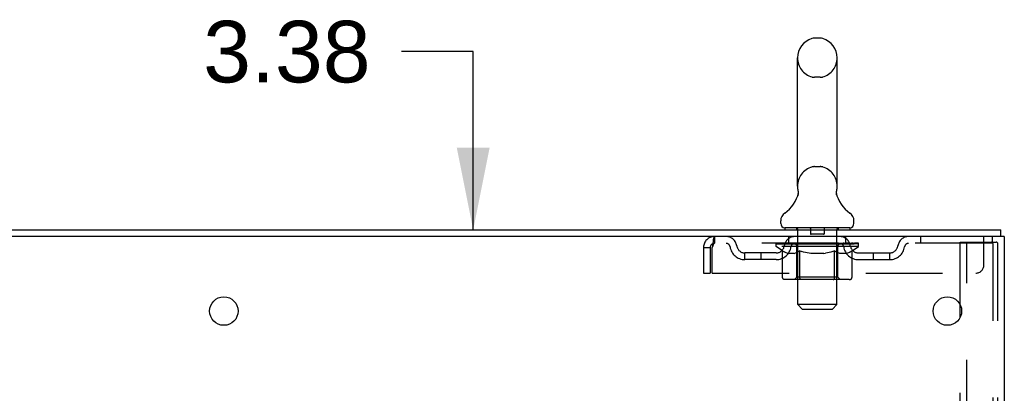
# Model space of a CAD drawing. Header units: inches. Extents: x 0 to 215, y 0 to 139.
# Tile 114 of 116: x 132.69 to 147.83, y 92.35 to 98.09. Entities that reach past the tile are written whole.
import ezdxf

# ---------------------------------------------------------------- set-up
doc = ezdxf.new("R2010")
doc.units = ezdxf.units.IN
doc.header["$LTSCALE"] = 11.804375
doc.header["$MEASUREMENT"] = 0
doc.linetypes.add('HIDDEN', pattern=[0.2, 0.1, -0.1])
doc.layers.get('0').update_dxf_attribs({"linetype": 'CONTINUOUS'})
doc.layers.add('DEFAULT_2', color=8, linetype='HIDDEN')
doc.layers.add('DIMENSIONS', color=7, linetype='CONTINUOUS')
doc.styles.get("Standard").update_dxf_attribs({"font": 'arial.ttf'})
doc.dimstyles.new('DIMSTYLE_1', dxfattribs={"dimtxt": 0.946875, "dimasz": 1.2625, "dimexe": 0.09, "dimexo": 0.07, "dimgap": 0.0375, "dimtad": 0, "dimtih": 1, "dimtoh": 1, "dimzin": 4, "dimdsep": 46, "dimtxsty": 'Standard', "dimblk": '_FILLED', "dimblk1": '_FILLED', "dimblk2": '_FILLED', "dimcen": 0.09, "dimadec": 3, "dimazin": 1, "dimtfac": 1, "dimtdec": 3, "dimtofl": 0, "dimtmove": 0, "dimatfit": 3, "dimldrblk": '_FILLED', "dimfxl": 0, "dimtolj": 1, "dimtzin": 4, "dimarcsym": 0})

# ---------------------------------------------------------------- blocks, each defined once
blk = doc.blocks.new('_FILLED')
at = {"color": 0, "linetype": 'ByBlock'}
blk.add_solid([(0, 0), (-1, 0.2), (-1, -0.2)], dxfattribs=at)
blk = doc.blocks.new('*D17')
at = {"layer": 'DIMENSIONS', "color": 2, "linetype": 'Continuous'}
for p, q in [((139.664, 97.602), (138.559, 97.602)), ((139.664, 94.862), (139.664, 97.602)), ((139.664, 91.487), (139.664, 88.962))]:
    blk.add_line(p, q, dxfattribs=at)
at = {"layer": 'DIMENSIONS', "color": 2, "linetype": 'Continuous', "xscale": 1.2625, "yscale": 1.2625, "zscale": 1.2625}
for p, rotation in [((139.664, 94.862), 270), ((139.664, 91.487), 90)]:
    blk.add_blockref('_FILLED', p, dxfattribs=dict(at, rotation=rotation))
at = {"layer": 'DIMENSIONS', "color": 2, "linetype": 'Continuous', "insert": (138.086, 98.075), "char_height": 0.9469, "width": 2.57311, "attachment_point": 3, "line_spacing_factor": 0.9}
blk.add_mtext('3.38', dxfattribs=at)

msp = doc.modelspace()

# ---------------------------------------------------------------- linework, layer by layer
at = {"color": 7, "linetype": 'Continuous'}
for p, q in [((144.999, 97.807), (144.911, 97.807)), ((144.649, 95.532), (144.649, 97.507)), ((145.261, 95.532), (145.261, 97.507)), ((144.655, 95.389), (144.654, 95.384)), ((145.249, 95.438), (145.25, 95.443)), ((145.249, 95.433), (145.249, 95.438)), ((145.249, 95.428), (145.249, 95.433)), ((145.249, 95.423), (145.249, 95.428)), ((145.25, 95.413), (145.249, 95.418)), ((145.25, 95.448), (145.251, 95.453)), ((145.25, 95.443), (145.25, 95.448)), ((145.251, 95.408), (145.25, 95.413)), ((145.251, 95.404), (145.251, 95.409)), ((145.252, 95.399), (145.251, 95.404)), ((145.252, 95.458), (145.253, 95.462)), ((145.253, 95.395), (145.252, 95.399)), ((144.392, 94.961), (144.392, 95)), ((145.517, 94.961), (145.517, 95)), ((144.455, 94.892), (144.455, 94.862)), ((145.455, 94.892), (144.455, 94.892)), ((145.455, 94.892), (145.455, 94.862)), ((147.778, 94.758), (147.778, 94.862)), ((147.774, 94.758), (147.74, 94.758))]:
    msp.add_line(p, q, dxfattribs=at)
at = {"color": 3, "linetype": 'Continuous'}
for p, q in [((124.076, 94.862), (147.778, 94.862)), ((147.74, 94.758), (124.076, 94.758)), ((147.83, 94.758), (147.774, 94.758)), ((147.83, 94.758), (147.83, 8.966)), ((147.151, 93.514), (147.151, 93.709))]:
    msp.add_line(p, q, dxfattribs=at)
at = {"color": 7, "linetype": 'Continuous'}
for points in [[(144.657, 95.462), (144.658, 95.458), (144.659, 95.453), (144.66, 95.448), (144.66, 95.443), (144.661, 95.438), (144.661, 95.433), (144.661, 95.428), (144.661, 95.423), (144.66, 95.419), (144.66, 95.414), (144.659, 95.409), (144.658, 95.404), (144.657, 95.399), (144.656, 95.394), (144.655, 95.389)], [(145.249, 95.418), (145.249, 95.423), (145.249, 95.428)], [(145.251, 95.453), (145.252, 95.458), (145.253, 95.462)]]:
    msp.add_lwpolyline(points, dxfattribs=at)
at = {"color": 3, "linetype": 'Continuous'}
for centre in [(135.83, 93.612), (146.955, 93.612)]:
    msp.add_circle(centre, 0.219, dxfattribs=at)
at = {"color": 7, "linetype": 'Continuous'}
for centre, radius, start, end in [((144.955, 97.507), 0.306, 105.6303, 180), ((144.911, 97.664), 0.144, 90, 105.6303), ((144.999, 97.664), 0.144, 74.3697, 90), ((144.955, 97.507), 0.306, 0, 74.3697), ((144.955, 95.532), 0.306, 180, 193.2053), ((144.955, 95.532), 0.306, 346.7947, 360), ((144.157, 95.549), 0.523, 304.6624, 347.2389), ((145.753, 95.549), 0.523, 192.7611, 235.3376), ((144.536, 95), 0.144, 124.6624, 180), ((145.374, 95), 0.144, 360, 55.3376), ((144.461, 94.961), 0.069, 180, 265), ((145.448, 94.961), 0.069, 275, 360)]:
    msp.add_arc(centre, radius, start, end, dxfattribs=at)
at = {"layer": 'DEFAULT_2', "color": 8, "linetype": 'HIDDEN'}
for p, q in [((144.999, 97.207), (144.911, 97.207)), ((144.999, 95.832), (144.911, 95.832)), ((144.635, 94.892), (144.635, 94.862)), ((144.655, 93.711), (144.655, 94.862)), ((144.85, 94.882), (144.85, 94.802)), ((145.05, 94.792), (144.86, 94.792)), ((145.06, 94.882), (145.06, 94.802)), ((145.255, 93.711), (145.255, 94.862)), ((145.275, 94.892), (145.275, 94.862)), ((143.372, 94.758), (143.372, 94.654)), ((147.642, 94.654), (143.372, 94.654)), ((144.322, 94.607), (144.322, 94.647)), ((144.322, 94.647), (144.628, 94.647)), ((144.323, 94.647), (144.323, 94.652)), ((144.443, 94.65), (144.323, 94.652)), ((144.331, 94.647), (144.331, 94.654)), ((144.34, 94.644), (144.34, 94.647)), ((144.34, 94.644), (145.57, 94.644)), ((144.349, 94.644), (144.349, 94.647)), ((144.35, 94.644), (144.35, 94.647)), ((144.36, 94.647), (144.36, 94.654)), ((144.376, 94.644), (144.376, 94.647)), ((144.378, 94.644), (144.378, 94.647)), ((144.406, 94.647), (144.406, 94.654)), ((144.421, 94.644), (144.421, 94.647)), ((144.424, 94.644), (144.424, 94.647)), ((144.443, 94.647), (144.443, 94.65)), ((144.47, 94.647), (144.47, 94.654)), ((144.471, 94.644), (144.471, 94.647)), ((144.472, 94.644), (144.472, 94.647)), ((144.475, 94.644), (144.475, 94.647)), ((144.482, 94.644), (144.482, 94.647)), ((144.482, 94.644), (144.482, 94.647)), ((144.486, 94.644), (144.486, 94.647)), ((144.489, 94.644), (144.489, 94.648)), ((144.493, 94.644), (144.493, 94.647)), ((144.507, 94.644), (144.507, 94.647)), ((144.517, 94.654), (144.517, 94.758)), ((144.526, 94.644), (144.526, 94.65)), ((144.526, 94.644), (144.526, 94.647)), ((144.546, 94.644), (144.546, 94.647)), ((144.546, 94.644), (144.546, 94.647)), ((144.548, 94.647), (144.548, 94.654)), ((144.558, 94.644), (144.558, 94.647)), ((144.562, 94.644), (144.562, 94.647)), ((144.571, 94.644), (144.571, 94.647)), ((144.582, 94.644), (144.582, 94.651)), ((144.598, 94.644), (144.598, 94.647)), ((144.601, 94.644), (144.601, 94.647)), ((144.628, 94.644), (144.628, 94.647)), ((144.695, 94.647), (144.633, 94.647)), ((144.638, 94.647), (144.638, 94.654)), ((144.645, 94.644), (144.645, 94.647)), ((144.65, 94.644), (144.65, 94.647)), ((144.656, 94.644), (144.656, 94.652)), ((144.66, 94.644), (144.66, 94.647)), ((144.671, 94.644), (144.671, 94.647)), ((144.695, 94.644), (144.695, 94.647)), ((144.77, 94.647), (144.711, 94.647)), ((144.731, 94.644), (144.731, 94.647)), ((144.738, 94.647), (144.738, 94.654)), ((144.742, 94.644), (144.742, 94.647)), ((144.744, 94.644), (144.744, 94.653)), ((144.747, 94.644), (144.747, 94.647)), ((144.755, 94.644), (144.755, 94.647)), ((144.77, 94.644), (144.77, 94.647)), ((144.85, 94.647), (144.796, 94.647)), ((144.809, 94.644), (144.809, 94.647)), ((144.84, 94.647), (144.955, 94.654)), ((144.845, 94.647), (144.845, 94.654)), ((144.845, 94.647), (144.845, 94.654)), ((144.845, 94.654), (144.845, 94.654)), ((144.845, 94.644), (144.845, 94.647)), ((144.849, 94.644), (144.849, 94.647)), ((144.85, 94.644), (144.85, 94.647)), ((144.851, 94.644), (144.851, 94.647)), ((144.934, 94.647), (144.886, 94.647)), ((144.891, 94.644), (144.891, 94.647)), ((144.934, 94.644), (144.934, 94.647)), ((144.952, 94.647), (144.952, 94.647)), ((144.952, 94.644), (144.952, 94.647)), ((144.952, 94.644), (144.952, 94.647)), ((144.955, 94.647), (144.955, 94.654)), ((144.955, 94.654), (145.069, 94.647)), ((144.957, 94.644), (144.957, 94.647)), ((144.957, 94.647), (144.958, 94.647)), ((144.958, 94.644), (144.958, 94.647)), ((144.976, 94.644), (144.976, 94.647)), ((144.976, 94.647), (145.024, 94.647)), ((145.018, 94.644), (145.018, 94.647)), ((145.059, 94.644), (145.059, 94.647)), ((145.059, 94.644), (145.059, 94.647)), ((145.059, 94.647), (145.114, 94.647)), ((145.06, 94.644), (145.06, 94.647)), ((145.064, 94.647), (145.064, 94.654)), ((145.064, 94.654), (145.065, 94.654)), ((145.064, 94.644), (145.064, 94.647)), ((145.065, 94.647), (145.065, 94.654)), ((145.101, 94.644), (145.101, 94.647)), ((145.14, 94.644), (145.14, 94.647)), ((145.14, 94.647), (145.199, 94.647)), ((145.155, 94.644), (145.155, 94.647)), ((145.163, 94.644), (145.163, 94.647)), ((145.165, 94.644), (145.165, 94.653)), ((145.168, 94.644), (145.168, 94.647)), ((145.172, 94.647), (145.172, 94.654)), ((145.179, 94.644), (145.179, 94.647)), ((145.215, 94.644), (145.215, 94.647)), ((145.215, 94.647), (145.277, 94.647)), ((145.239, 94.644), (145.239, 94.647)), ((145.25, 94.644), (145.25, 94.647)), ((145.254, 94.644), (145.254, 94.652)), ((145.26, 94.644), (145.26, 94.647)), ((145.265, 94.644), (145.265, 94.647)), ((145.272, 94.647), (145.272, 94.654)), ((145.282, 94.644), (145.282, 94.647)), ((145.282, 94.647), (145.483, 94.647)), ((145.309, 94.644), (145.309, 94.647)), ((145.312, 94.644), (145.312, 94.647)), ((145.328, 94.644), (145.328, 94.651)), ((145.339, 94.644), (145.339, 94.647)), ((145.348, 94.644), (145.348, 94.647)), ((145.352, 94.644), (145.352, 94.647)), ((145.362, 94.647), (145.362, 94.654)), ((145.363, 94.644), (145.363, 94.647)), ((145.363, 94.644), (145.363, 94.647)), ((145.384, 94.644), (145.384, 94.65)), ((145.384, 94.644), (145.384, 94.647)), ((145.392, 94.654), (145.392, 94.758)), ((145.402, 94.644), (145.402, 94.647)), ((145.417, 94.644), (145.417, 94.647)), ((145.421, 94.644), (145.421, 94.648)), ((145.424, 94.644), (145.424, 94.647)), ((145.428, 94.644), (145.428, 94.647)), ((145.428, 94.644), (145.428, 94.647)), ((145.435, 94.644), (145.435, 94.647)), ((145.438, 94.644), (145.438, 94.647)), ((145.439, 94.644), (145.439, 94.647)), ((145.44, 94.647), (145.44, 94.654)), ((145.486, 94.644), (145.486, 94.647)), ((145.489, 94.644), (145.489, 94.647)), ((145.503, 94.647), (145.503, 94.654)), ((145.532, 94.644), (145.532, 94.647)), ((145.534, 94.644), (145.534, 94.647)), ((145.55, 94.647), (145.55, 94.654)), ((145.56, 94.644), (145.56, 94.647)), ((145.561, 94.644), (145.561, 94.647)), ((145.57, 94.644), (145.57, 94.647)), ((145.579, 94.647), (145.579, 94.654)), ((145.588, 94.607), (145.588, 94.654)), ((146.542, 94.758), (146.542, 94.654)), ((147.151, 93.709), (147.151, 94.674)), ((147.151, 94.674), (147.631, 94.674)), ((147.255, 9.049), (147.255, 94.674)), ((147.517, 94.32), (147.517, 94.758)), ((147.631, 94.674), (147.705, 94.674)), ((147.642, 94.758), (147.642, 94.654)), ((147.652, 94.644), (147.652, 9.079)), ((147.726, 94.644), (147.726, 9.079)), ((143.205, 94.591), (143.205, 94.195)), ((143.205, 94.591), (143.309, 94.591)), ((143.309, 94.591), (143.309, 94.195)), ((143.339, 94.195), (143.339, 94.591)), ((143.84, 94.403), (143.84, 94.507)), ((144.323, 94.507), (143.84, 94.507)), ((144.09, 94.403), (144.09, 94.507)), ((144.418, 94.539), (144.322, 94.607)), ((145.588, 94.607), (144.322, 94.607)), ((144.418, 94.133), (144.418, 94.539)), ((144.418, 94.539), (144.434, 94.529)), ((144.448, 94.52), (144.433, 94.529)), ((144.463, 94.512), (144.448, 94.52)), ((144.477, 94.506), (144.463, 94.513)), ((144.491, 94.5), (144.477, 94.506)), ((144.506, 94.496), (144.491, 94.5)), ((144.6, 94.496), (144.506, 94.496)), ((144.6, 94.496), (144.614, 94.5)), ((144.628, 94.506), (144.614, 94.5)), ((144.642, 94.512), (144.628, 94.506)), ((144.642, 94.135), (144.642, 94.604)), ((144.657, 94.52), (144.642, 94.512)), ((144.671, 94.529), (144.657, 94.52)), ((144.686, 94.539), (144.671, 94.529)), ((144.686, 94.133), (144.686, 94.539)), ((144.686, 94.539), (144.715, 94.529)), ((144.744, 94.52), (144.715, 94.529)), ((144.772, 94.512), (144.744, 94.52)), ((144.8, 94.506), (144.772, 94.513)), ((144.828, 94.5), (144.8, 94.506)), ((144.856, 94.496), (144.828, 94.5)), ((145.054, 94.496), (144.856, 94.496)), ((145.054, 94.496), (145.081, 94.5)), ((145.109, 94.506), (145.081, 94.5)), ((145.137, 94.512), (145.109, 94.506)), ((145.165, 94.52), (145.136, 94.512)), ((145.193, 94.528), (145.164, 94.52)), ((145.221, 94.538), (145.193, 94.528)), ((145.221, 94.133), (145.221, 94.538)), ((145.221, 94.538), (145.235, 94.528)), ((145.249, 94.52), (145.235, 94.528)), ((145.263, 94.512), (145.249, 94.52)), ((145.277, 94.506), (145.263, 94.512)), ((145.268, 94.135), (145.268, 94.604)), ((145.29, 94.5), (145.276, 94.506)), ((145.303, 94.496), (145.29, 94.5)), ((145.407, 94.496), (145.303, 94.496)), ((145.407, 94.496), (145.421, 94.5)), ((145.434, 94.506), (145.421, 94.5)), ((145.448, 94.512), (145.434, 94.506)), ((145.461, 94.52), (145.447, 94.512)), ((145.475, 94.528), (145.461, 94.52)), ((145.489, 94.538), (145.475, 94.528)), ((145.489, 94.538), (145.588, 94.607)), ((145.489, 94.133), (145.489, 94.538)), ((145.587, 94.507), (146.069, 94.507)), ((145.819, 94.403), (145.819, 94.507)), ((146.069, 94.403), (146.069, 94.507)), ((144.323, 94.403), (143.84, 94.403)), ((145.587, 94.403), (146.069, 94.403)), ((143.205, 94.195), (143.309, 94.195)), ((143.339, 94.195), (147.392, 94.195)), ((145.446, 94.095), (144.461, 94.095)), ((144.642, 94.135), (144.602, 94.095)), ((145.268, 94.135), (144.642, 94.135)), ((145.2, 94.095), (145.202, 94.096)), ((145.208, 94.098), (145.21, 94.1)), ((145.21, 94.1), (145.212, 94.102)), ((145.268, 94.135), (145.307, 94.095)), ((144.724, 93.642), (144.655, 93.711)), ((145.255, 93.711), (144.655, 93.711)), ((144.724, 93.642), (145.186, 93.642)), ((145.186, 93.642), (145.255, 93.711)), ((147.151, 77.009), (147.151, 93.514))]:
    msp.add_line(p, q, dxfattribs=at)
for points in [[(143.372, 94.758), (143.37, 94.757), (143.367, 94.754), (143.365, 94.748), (143.362, 94.741), (143.36, 94.732), (143.358, 94.721), (143.355, 94.709), (143.353, 94.695), (143.351, 94.68), (143.348, 94.663), (143.346, 94.646), (143.344, 94.628), (143.341, 94.609), (143.339, 94.591)], [(143.372, 94.654), (143.37, 94.653), (143.367, 94.652), (143.365, 94.65), (143.362, 94.648), (143.36, 94.644), (143.358, 94.64), (143.355, 94.635), (143.353, 94.63), (143.351, 94.624), (143.348, 94.618), (143.346, 94.612), (143.344, 94.605), (143.341, 94.598), (143.339, 94.591)], [(147.646, 94.665), (147.642, 94.67), (147.637, 94.673), (147.631, 94.674)], [(147.646, 94.665), (147.65, 94.659), (147.652, 94.652), (147.652, 94.644)], [(147.72, 94.665), (147.715, 94.67), (147.71, 94.673), (147.705, 94.674)], [(147.72, 94.665), (147.723, 94.659), (147.725, 94.652), (147.726, 94.644)], [(144.461, 94.095), (144.456, 94.096), (144.451, 94.097), (144.446, 94.098), (144.441, 94.1), (144.437, 94.102), (144.432, 94.105), (144.428, 94.109), (144.425, 94.113), (144.422, 94.117), (144.42, 94.122), (144.419, 94.127), (144.418, 94.133)], [(144.707, 94.095), (144.705, 94.096), (144.702, 94.097), (144.7, 94.098), (144.697, 94.1), (144.695, 94.102), (144.693, 94.105), (144.691, 94.109), (144.689, 94.113), (144.688, 94.117), (144.687, 94.122), (144.686, 94.127), (144.686, 94.133)], [(145.202, 94.096), (145.205, 94.097), (145.208, 94.098)], [(145.212, 94.102), (145.214, 94.105), (145.216, 94.109), (145.218, 94.113), (145.219, 94.117)], [(145.214, 94.105), (145.216, 94.109), (145.218, 94.113)], [(145.219, 94.117), (145.22, 94.122), (145.221, 94.127), (145.221, 94.133)], [(145.22, 94.122), (145.221, 94.127), (145.221, 94.133)], [(145.446, 94.095), (145.451, 94.096), (145.456, 94.097), (145.461, 94.098), (145.466, 94.1), (145.471, 94.102), (145.475, 94.105), (145.479, 94.109), (145.482, 94.113), (145.485, 94.117), (145.487, 94.122), (145.488, 94.127), (145.489, 94.133)]]:
    msp.add_lwpolyline(points, dxfattribs=at)
for centre, radius, start, end in [((144.955, 97.507), 0.306, 180, 254.3697), ((144.955, 97.507), 0.306, 285.6303, 360), ((144.911, 97.351), 0.144, 254.3697, 270), ((144.999, 97.351), 0.144, 270, 285.6303), ((144.911, 95.689), 0.144, 90, 105.6303), ((144.999, 95.689), 0.144, 74.3697, 90), ((144.955, 95.532), 0.306, 105.6303, 180), ((144.955, 95.532), 0.306, 0, 74.3697), ((144.461, 94.961), 0.069, 265, 270), ((144.625, 94.862), 0.03, 0, 90), ((144.84, 94.882), 0.01, 0, 90), ((144.86, 94.802), 0.01, 180, 270), ((145.05, 94.802), 0.01, 270, 360), ((145.07, 94.882), 0.01, 90, 180), ((145.285, 94.862), 0.03, 90, 180), ((145.448, 94.961), 0.069, 270, 275), ((143.372, 94.591), 0.167, 90, 180), ((143.372, 94.591), 0.063, 90, 180), ((143.551, 94.591), 0.167, 8.0716, 90), ((143.552, 94.591), 0.0625, 7.9863, 90), ((144.612, 94.591), 0.167, 90, 171.9284), ((144.612, 94.591), 0.0625, 90, 172.0137), ((144.602, 94.604), 0.0398, 0, 90), ((145.307, 94.604), 0.0398, 90, 180), ((145.297, 94.591), 0.167, 8.0716, 90), ((145.298, 94.591), 0.0625, 7.9863, 90), ((146.359, 94.591), 0.167, 90, 171.9284), ((146.358, 94.591), 0.0625, 90, 172.0137), ((143.84, 94.632), 0.229, 187.9863, 270), ((143.84, 94.632), 0.125, 188.0716, 270), ((144.323, 94.632), 0.125, 270, 351.9284), ((144.323, 94.632), 0.229, 270, 352.0137), ((145.587, 94.632), 0.229, 187.9863, 270), ((145.587, 94.632), 0.125, 188.0716, 270), ((146.069, 94.632), 0.125, 270, 351.9284), ((146.069, 94.632), 0.229, 270, 352.0137), ((147.392, 94.32), 0.125, 270, 360)]:
    msp.add_arc(centre, radius, start, end, dxfattribs=at)
for centre, major_axis, ratio, start_param, end_param in [((144.955, 94.654), (0.633, 0.007), 0.05963, 9.249616, 9.431313), ((144.955, 94.654), (0.633, 0), 0.060556, -3.083241, -2.96706), ((144.955, 94.654), (0.633, 0.013), 0.05688, 2.791345, 2.965878), ((144.346, 94.642), (0.198, -0.002), 0.05963, 0.605815, 1.645666), ((144.278, 94.642), (0.198, 0.002), 0.05963, 0.25549, 1.295341), ((144.955, 94.654), (0.633, -0.007), 0.05963, -2.96643, -2.791898), ((144.278, 94.635), (0.198, 0.004), 0.05688, 1.20151, 1.294789), ((144.346, 94.635), (0.198, 0), 0.060556, 1.551758, 1.645036), ((144.347, 94.637), (0.164, 0.002), 0.05963, 1.065228, 1.614276), ((144.302, 94.635), (0.198, 0.002), 0.05963, 1.170259, 1.376596), ((144.327, 94.637), (0.164, 0.003), 0.05688, 0.890143, 1.43919), ((144.385, 94.637), (0.164, 0), 0.060556, 1.240391, 1.789438), ((144.955, 94.654), (0.633, 0.019), 0.052395, 2.616403, 2.790936), ((144.409, 94.642), (0.198, -0.004), 0.05688, 0.7809, 1.820751), ((144.274, 94.642), (0.198, 0.004), 0.05688, 0.080405, 1.120256), ((144.955, 94.654), (0.633, -0.013), 0.05688, -2.791345, -2.616812), ((144.274, 94.635), (0.198, 0.006), 0.052395, 1.026568, 1.119847), ((144.409, 94.635), (0.198, -0.002), 0.05963, 1.72692, 1.820198), ((144.327, 94.637), (0.164, 0.005), 0.052395, 0.715201, 1.264248), ((144.441, 94.637), (0.164, -0.002), 0.05963, 1.415553, 1.9646), ((144.955, 94.654), (0.633, 0.025), 0.046319, 2.441654, 2.616187), ((144.488, 94.642), (0.198, -0.006), 0.052395, 0.955842, 1.995693), ((144.291, 94.642), (0.198, 0.006), 0.052395, -0.094537, 0.945314), ((144.955, 94.654), (0.633, -0.019), 0.052395, -2.616403, -2.44187), ((144.291, 94.635), (0.198, 0.008), 0.046319, 0.851819, 0.945098), ((144.488, 94.635), (0.198, -0.004), 0.05688, 1.902006, 1.995284), ((144.345, 94.637), (0.164, 0.006), 0.046319, 0.540452, 1.089499), ((144.512, 94.637), (0.164, -0.003), 0.05688, 1.590638, 2.139686), ((144.302, 94.642), (0.198, 0), 0.060556, 0.430652, 0.777569), ((144.955, 94.654), (0.633, 0.029), 0.038841, 2.267123, 2.441656), ((144.581, 94.642), (0.198, -0.008), 0.046319, 1.130591, 2.170442), ((144.955, 94.654), (0.633, -0.025), 0.046319, -2.441654, -2.267121), ((144.328, 94.642), (0.198, 0.008), 0.046319, -0.269286, 0.770565), ((144.328, 94.635), (0.198, 0.009), 0.038841, 0.677289, 0.770567), ((144.581, 94.635), (0.198, -0.006), 0.052395, 2.076947, 2.170226), ((144.382, 94.637), (0.164, 0.008), 0.038841, 0.365921, 0.914969), ((144.597, 94.637), (0.164, -0.005), 0.052395, 1.76558, 2.314627), ((144.955, 94.654), (0.633, 0.033), 0.030195, 2.09281, 2.267343), ((144.686, 94.642), (0.198, -0.009), 0.038841, 1.305122, 2.344973), ((144.955, 94.654), (0.633, -0.029), 0.038841, -2.267123, -2.092591), ((144.384, 94.642), (0.198, 0.009), 0.038841, -0.443817, 0.596034), ((144.384, 94.635), (0.198, 0.01), 0.030195, 0.502975, 0.596254), ((144.686, 94.635), (0.198, -0.008), 0.046319, 2.251696, 2.344975), ((144.436, 94.637), (0.164, 0.009), 0.030195, 0.191608, 0.740655), ((144.692, 94.637), (0.164, -0.006), 0.046319, 1.940329, 2.489376), ((144.458, 94.642), (0.198, 0.01), 0.030195, -0.61813, 0.421721), ((144.955, 94.654), (0.633, 0.036), 0.020645, 1.918687, 2.09322), ((144.799, 94.642), (0.198, -0.01), 0.030195, 1.479435, 2.519286), ((144.955, 94.654), (0.633, -0.033), 0.030195, -2.09281, -1.918277), ((144.458, 94.635), (0.198, 0.011), 0.020645, 0.328852, 0.422131), ((144.799, 94.635), (0.198, -0.009), 0.038841, 2.426227, 2.519505), ((144.507, 94.637), (0.164, 0.009), 0.020645, 0.017485, 0.566532), ((144.796, 94.637), (0.164, -0.008), 0.038841, 2.11486, 2.663907), ((144.546, 94.642), (0.198, 0.011), 0.020645, -0.792253, 0.247598), ((144.955, 94.654), (0.633, 0.038), 0.010478, 1.744704, 1.919237), ((144.917, 94.642), (0.198, -0.011), 0.020645, 1.653558, 2.693409), ((144.955, 94.654), (0.633, -0.036), 0.020645, -1.918687, -1.744154), ((144.546, 94.635), (0.198, 0.012), 0.010478, 0.154869, 0.248148), ((144.917, 94.635), (0.198, -0.01), 0.030195, 2.60054, 2.693819), ((144.59, 94.637), (0.164, 0.01), 0.010478, 6.126688, 6.675735), ((144.904, 94.637), (0.164, -0.009), 0.030195, 2.289173, 2.83822), ((144.647, 94.642), (0.198, 0.012), 0.010478, -0.966236, -0.000846), ((145.036, 94.642), (0.198, -0.012), 0.010478, 1.827541, 2.867392), ((144.955, 94.654), (0.633, -0.038), 0.010478, -1.744704, -1.570171), ((145.036, 94.635), (0.198, -0.011), 0.020645, 2.774664, 2.867942), ((145.014, 94.637), (0.164, -0.009), 0.020645, 2.463296, 3.012344), ((144.874, 94.642), (0.198, 0.012), 0.010478, 0.274201, 1.314052), ((144.788, 94.637), (0.164, 0.01), 0.010478, -0.000483, 0.504314), ((144.758, 94.635), (0.198, 0.012), 0.010478, 0.099668, 0.192946), ((144.955, 94.654), (0.633, 0.038), 0.010478, -1.571421, -1.396888), ((145.152, 94.635), (0.198, -0.012), 0.010478, 2.948646, 3.041925), ((145.122, 94.637), (0.164, -0.01), 0.010478, 2.637279, 3.142076), ((144.993, 94.642), (0.198, 0.011), 0.020645, 0.448184, 1.488034), ((144.896, 94.637), (0.164, 0.009), 0.020645, 0.129249, 0.678296), ((144.874, 94.635), (0.198, 0.011), 0.020645, 0.273651, 0.366929), ((145.262, 94.642), (0.198, -0.012), 0.010478, -3.140747, -2.175357), ((144.955, 94.654), (0.633, 0.036), 0.020645, -1.397439, -1.222906), ((144.955, 94.654), (0.633, -0.038), 0.010478, 1.222355, 1.396888), ((145.111, 94.642), (0.198, 0.01), 0.030195, 0.622307, 1.662158), ((145.006, 94.637), (0.164, 0.009), 0.030195, 0.303372, 0.852419), ((145.32, 94.637), (0.164, -0.01), 0.010478, 2.749043, 3.29809), ((145.364, 94.642), (0.198, -0.011), 0.020645, 2.893995, 3.933846), ((144.993, 94.635), (0.198, 0.01), 0.030195, 0.447774, 0.541052), ((145.364, 94.635), (0.198, -0.012), 0.010478, 2.893445, 2.986723), ((145.224, 94.642), (0.198, 0.009), 0.038841, 0.79662, 1.836471), ((144.955, 94.654), (0.633, 0.033), 0.030195, -1.223315, -1.048783), ((144.955, 94.654), (0.633, -0.036), 0.020645, 1.048373, 1.222906), ((145.114, 94.637), (0.164, 0.008), 0.038841, 0.477686, 1.026733), ((145.403, 94.637), (0.164, -0.009), 0.020645, 2.57506, 3.124108), ((145.452, 94.642), (0.198, -0.01), 0.030195, 2.719872, 3.759723), ((145.328, 94.642), (0.198, 0.008), 0.046319, 0.971151, 2.011002), ((145.111, 94.635), (0.198, 0.009), 0.038841, 0.622087, 0.715366), ((145.452, 94.635), (0.198, -0.011), 0.020645, 2.719462, 2.812741), ((144.955, 94.654), (0.633, 0.029), 0.038841, -1.049002, -0.874469), ((144.955, 94.654), (0.633, -0.033), 0.030195, 0.87425, 1.048783), ((145.218, 94.637), (0.164, 0.006), 0.046319, 0.652216, 1.201263), ((145.422, 94.642), (0.198, 0.006), 0.052395, 1.1459, 2.185751), ((145.473, 94.637), (0.164, -0.009), 0.030195, 2.400937, 2.949985), ((145.526, 94.642), (0.198, -0.009), 0.038841, 2.545558, 3.585409), ((145.313, 94.637), (0.164, 0.005), 0.052395, 0.826965, 1.376012), ((145.224, 94.635), (0.198, 0.008), 0.046319, 0.796618, 0.889896), ((145.526, 94.635), (0.198, -0.01), 0.030195, 2.545339, 2.638617), ((145.501, 94.642), (0.198, 0.004), 0.05688, 1.320842, 2.360692), ((144.955, 94.654), (0.633, 0.025), 0.046319, -0.874471, -0.699939), ((144.955, 94.654), (0.633, -0.029), 0.038841, 0.699936, 0.874469), ((145.582, 94.642), (0.198, -0.008), 0.046319, 2.371028, 3.410879), ((145.528, 94.637), (0.164, -0.008), 0.038841, 2.226624, 2.775671), ((145.564, 94.642), (0.198, 0.002), 0.05963, 1.495927, 2.535778), ((145.398, 94.637), (0.164, 0.003), 0.05688, 1.001907, 1.550954), ((145.619, 94.642), (0.198, -0.006), 0.052395, 2.196279, 3.23613), ((145.565, 94.637), (0.164, -0.006), 0.046319, 2.052093, 2.601141), ((145.328, 94.635), (0.198, 0.006), 0.052395, 0.971367, 1.064645), ((145.608, 94.642), (0.198, 0), 0.060556, 1.671089, 2.71094), ((145.582, 94.635), (0.198, -0.009), 0.038841, 2.371026, 2.464304), ((145.636, 94.642), (0.198, -0.004), 0.05688, 2.021337, 3.061188), ((144.955, 94.654), (0.633, 0.019), 0.052395, -0.699723, -0.52519), ((144.955, 94.654), (0.633, -0.025), 0.046319, 0.525406, 0.699939), ((145.632, 94.642), (0.198, -0.002), 0.05963, 1.846251, 2.886102), ((145.469, 94.637), (0.164, 0.002), 0.05963, 1.176993, 1.72604), ((145.583, 94.637), (0.164, -0.005), 0.052395, 1.877344, 2.426392), ((145.524, 94.637), (0.164, 0), 0.060556, 1.352155, 1.901202), ((145.582, 94.637), (0.164, -0.003), 0.05688, 1.702402, 2.25145), ((145.563, 94.637), (0.164, -0.002), 0.05963, 1.527317, 2.076364), ((145.422, 94.635), (0.198, 0.004), 0.05688, 1.146309, 1.239587), ((145.619, 94.635), (0.198, -0.008), 0.046319, 2.196495, 2.289773), ((144.955, 94.654), (0.633, 0.013), 0.05688, -0.524781, -0.350248), ((144.955, 94.654), (0.633, -0.019), 0.052395, 0.350657, 0.52519), ((145.501, 94.635), (0.198, 0.002), 0.05963, 1.321394, 1.414673), ((145.636, 94.635), (0.198, -0.006), 0.052395, 2.021746, 2.115024), ((144.955, 94.654), (0.633, 0.007), 0.05963, -0.349695, -0.175162), ((144.955, 94.654), (0.633, -0.013), 0.05688, 0.175715, 0.350248), ((145.564, 94.635), (0.198, 0), 0.060556, 1.496556, 1.589835), ((145.632, 94.635), (0.198, -0.004), 0.05688, 1.846804, 1.940083), ((145.608, 94.635), (0.198, -0.002), 0.05963, 1.671719, 1.764997), ((144.955, 94.654), (0.633, 0), 0.060556, -0.174533, 0), ((144.955, 94.654), (0.633, -0.007), 0.05963, 0.000629, 0.175162)]:
    msp.add_ellipse(centre, major_axis=major_axis, ratio=ratio, start_param=start_param, end_param=end_param, dxfattribs=at)

# ---------------------------------------------------------------- dimensions: what is measured, and where the dimension line sits
at = {"layer": 'DIMENSIONS', "color": 2, "linetype": 'Continuous'}
dim = msp.add_linear_dim(base=(139.66405316, 91.486779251), p1=(147.717918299, 94.861779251), p2=(145.579918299, 91.486779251), angle=270, dimstyle='DIMSTYLE_1', dxfattribs=at)
dim.commit()
dim.dimension.update_dxf_attribs({"geometry": '*D17', "text_midpoint": (136.796386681, 97.596774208), "dimtype": 160})

doc.saveas('drawing.dxf')
